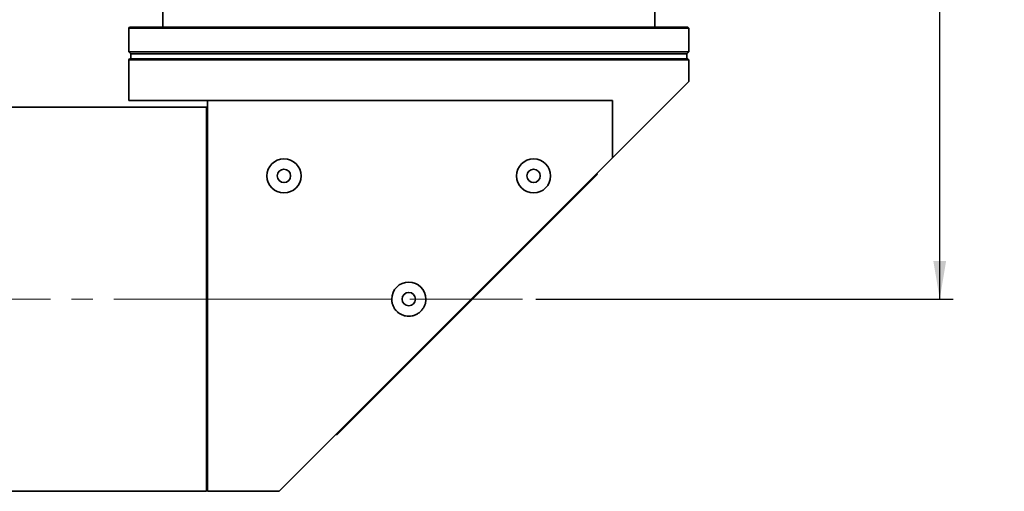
# Model space of a CAD drawing. Header units: millimetres. Extents: x 0 to 1118, y 0 to 864.
# Tile 45 of 96: x 281 to 400, y 657 to 714. Entities that reach past the tile are written whole.
import ezdxf

# ---------------------------------------------------------------- set-up
doc = ezdxf.new("R2010")
doc.units = ezdxf.units.MM
doc.linetypes.add('CENTERX2', pattern=[20.32, 12.7, -2.54, 2.54, -2.54])
doc.layers.add('ALPHAREV', color=7, linetype='Continuous', lineweight=25)
doc.styles.add('SLDTEXTSTYLE0', font='TXT', dxfattribs={"width": 0.605})
doc.dimstyles.new('SLDDIMSTYLE0', dxfattribs={"dimtxt": 3.175, "dimasz": 4.572, "dimexe": 0, "dimexo": 0.0625, "dimgap": 0.79375, "dimtad": 0, "dimtih": 1, "dimtoh": 1, "dimdec": 0, "dimlfac": 2, "dimrnd": 1e-09, "dimzin": 12, "dimdsep": 46, "dimtxsty": 'SLDTEXTSTYLE0', "dimsah": 1, "dimcen": 0.09, "dimadec": 0, "dimazin": 3, "dimtfac": 1, "dimtofl": 0, "dimtmove": 0, "dimatfit": 3, "dimfxl": 1, "dimfrac": 2, "dimtolj": 1, "dimtzin": 12, "dimarcsym": 0})
doc.dimstyles.new('SLDDIMSTYLE1', dxfattribs={"dimtxt": 3.175, "dimasz": 4.572, "dimexe": 0, "dimexo": 0.0625, "dimgap": 0.79375, "dimtad": 0, "dimtih": 1, "dimtoh": 1, "dimdec": 0, "dimlfac": 2, "dimrnd": 1e-09, "dimzin": 12, "dimdsep": 46, "dimtxsty": 'SLDTEXTSTYLE0', "dimsah": 1, "dimcen": 0.09, "dimadec": 0, "dimazin": 3, "dimtfac": 1, "dimtofl": 0, "dimtmove": 0, "dimatfit": 3, "dimfxl": 1, "dimfrac": 2, "dimtolj": 1, "dimtzin": 12, "dimarcsym": 0})

# ---------------------------------------------------------------- blocks, each defined once
blk = doc.blocks.new('_D_38')
at = {"layer": 'ALPHAREV'}
for p, q in [((241.23, 819.53), (240.14, 819.53)), ((240.14, 819.53), (240.14, 814.66)), ((252.14, 819.53), (253.23, 819.53)), ((253.23, 819.53), (253.23, 814.66)), ((113.17, 700.6), (113.17, 818.69)), ((372.92, 778.66), (372.92, 818.69)), ((113.17, 817.09), (231.04, 817.09)), ((372.92, 817.09), (255.05, 817.09)), ((240.14, 814.66), (241.23, 814.66)), ((253.23, 814.66), (252.14, 814.66))]:
    blk.add_line(p, q, dxfattribs=at)
for points in [[(113.17, 817.09), (117.75, 816.33), (117.75, 817.85)], [(372.92, 817.09), (368.35, 817.85), (368.35, 816.33)]]:
    blk.add_solid(points, dxfattribs=at)
at = {"layer": 'ALPHAREV', "char_height": 3.175, "attachment_point": 1, "style": 'SLDTEXTSTYLE0'}
for s, insert in [('520', (231.77, 818.75)), ('20.45', (241.23, 818.75))]:
    blk.add_mtext(s, dxfattribs=dict(at, insert=insert))
blk = doc.blocks.new('_D_39')
at = {"layer": 'ALPHAREV'}
for p, q in [((329.77, 791.69), (393.58, 791.69)), ((391.98, 791.69), (391.98, 739.26)), ((392.58, 738.53), (391.49, 738.53)), ((391.49, 738.53), (391.49, 733.66)), ((398.65, 738.53), (399.74, 738.53)), ((399.74, 738.53), (399.74, 733.66)), ((391.49, 733.66), (392.58, 733.66)), ((399.74, 733.66), (398.65, 733.66)), ((391.98, 680.5), (391.98, 732.93)), ((343.43, 680.5), (393.58, 680.5))]:
    blk.add_line(p, q, dxfattribs=at)
for points in [[(391.98, 791.69), (391.21, 787.12), (392.74, 787.12)], [(391.98, 680.5), (392.74, 685.07), (391.21, 685.07)]]:
    blk.add_solid(points, dxfattribs=at)
at = {"layer": 'ALPHAREV', "char_height": 3.175, "attachment_point": 1, "style": 'SLDTEXTSTYLE0'}
for s, insert in [('222', (383.12, 737.75)), ('8.8', (392.58, 737.75))]:
    blk.add_mtext(s, dxfattribs=dict(at, insert=insert))

msp = doc.modelspace()

# ---------------------------------------------------------------- linework, layer by layer
at = {"color": 7, "linetype": 'Continuous', "lineweight": 35}
for p, q in [((298.6, 733.15), (298.6, 713.15)), ((357.75, 713.15), (357.75, 733.15)), ((294.62, 713.15), (294.52, 713.05)), ((294.52, 713.05), (294.52, 710.2)), ((361.82, 713.05), (294.52, 713.05)), ((294.62, 713.15), (361.72, 713.15)), ((361.82, 713.05), (361.72, 713.15)), ((361.82, 710.2), (361.82, 713.05)), ((294.52, 710.2), (294.77, 709.95)), ((294.52, 710.2), (328.17, 710.2)), ((328.17, 710.2), (361.82, 710.2)), ((361.57, 709.95), (361.82, 710.2)), ((294.62, 709.35), (294.52, 709.25)), ((294.52, 709.25), (294.52, 704.35)), ((294.52, 709.25), (328.17, 709.25)), ((294.62, 709.35), (328.17, 709.35)), ((294.77, 709.95), (294.77, 709.35)), ((294.77, 709.95), (328.17, 709.95)), ((328.17, 709.95), (361.57, 709.95)), ((328.17, 709.35), (361.72, 709.35)), ((328.17, 709.25), (361.82, 709.25)), ((361.57, 709.35), (361.57, 709.95)), ((361.82, 709.25), (361.72, 709.35)), ((361.82, 706.65), (361.82, 709.25)), ((352.67, 697.49), (361.82, 706.65)), ((294.52, 704.35), (352.67, 704.35)), ((303.97, 704.35), (303.97, 680.5)), ((352.67, 704.35), (352.67, 697.49)), ((303.87, 703.57), (278.5, 703.57)), ((303.87, 703.57), (303.87, 680.5)), ((303.97, 702.32), (303.87, 702.22)), ((352.67, 697.49), (335.67, 680.5)), ((350.83, 695.51), (319.51, 664.19)), ((350.83, 695.51), (350.76, 695.59)), ((303.87, 680.5), (303.87, 657.42)), ((303.97, 680.5), (303.97, 657.42)), ((335.67, 680.5), (312.6, 657.42)), ((319.51, 664.19), (319.44, 664.26)), ((303.87, 658.77), (303.97, 658.67)), ((278.5, 657.42), (303.87, 657.42)), ((303.97, 657.42), (312.6, 657.42))]:
    msp.add_line(p, q, dxfattribs=at)
at = {"color": 7, "linetype": 'Continuous', "lineweight": 18}
for p, q in [((303.97, 680.5), (326.12, 680.5)), ((330.22, 680.5), (335.67, 680.5))]:
    msp.add_line(p, q, dxfattribs=at)
at = {"color": 7, "linetype": 'Continuous', "lineweight": 35}
for centre, radius in [((313.17, 695.3), 2.05), ((343.17, 695.3), 2.05), ((313.17, 695.3), 0.8), ((343.17, 695.3), 0.8), ((328.17, 680.5), 0.8)]:
    msp.add_circle(centre, radius, dxfattribs=at)
msp.add_arc((328.17, 680.5), 2.05, 0, 180, dxfattribs=at)
msp.add_open_spline([(330.22, 680.5), (330.22, 680.36), (330.21, 680.23), (330.16, 679.96), (330.12, 679.83), (330.02, 679.59), (329.95, 679.47), (329.8, 679.25), (329.72, 679.14), (329.53, 678.95), (329.43, 678.87), (329.2, 678.72), (329.08, 678.65), (328.84, 678.55), (328.71, 678.51), (328.44, 678.46), (328.31, 678.45), (328.04, 678.45), (327.91, 678.46), (327.64, 678.51), (327.51, 678.55), (327.27, 678.65), (327.15, 678.72), (326.92, 678.86), (326.82, 678.95), (326.63, 679.14), (326.54, 679.24), (326.4, 679.47), (326.33, 679.59), (326.23, 679.83), (326.19, 679.96), (326.14, 680.22), (326.12, 680.36), (326.12, 680.5)], degree=3, knots=[0, 0, 0, 0, 0.0625, 0.0625, 0.125, 0.125, 0.1875, 0.1875, 0.25, 0.25, 0.3125, 0.3125, 0.375, 0.375, 0.4375, 0.4375, 0.5, 0.5, 0.5625, 0.5625, 0.625, 0.625, 0.6875, 0.6875, 0.75, 0.75, 0.8125, 0.8125, 0.875, 0.875, 0.9375, 0.9375, 1, 1, 1, 1], dxfattribs=at)
at = {"layer": 'ALPHAREV', "linetype": 'CENTERX2', "lineweight": 18}
msp.add_line((109.85, 680.5), (341.83, 680.5), dxfattribs=at)

# ---------------------------------------------------------------- dimensions: what is measured, and where the dimension line sits
at = {"layer": 'ALPHAREV'}
dim = msp.add_linear_dim(base=(372.92343678, 817.09150808), p1=(113.17343678, 698.99556017), p2=(372.92343678, 777.06056017), dimstyle='SLDDIMSTYLE0', dxfattribs=at)
dim.commit()
dim.dimension.update_dxf_attribs({"geometry": '_D_38', "text_midpoint": (243.04843678, 817.09150808), "dimtype": 160})
dim = msp.add_linear_dim(base=(391.98, 791.69), p1=(341.83, 680.5), p2=(328.17, 791.69), angle=90, dimstyle='SLDDIMSTYLE1', dxfattribs=at)
dim.commit()
dim.dimension.update_dxf_attribs({"geometry": '_D_39', "text_midpoint": (391.98, 736.09), "dimtype": 160})

doc.saveas('drawing.dxf')
